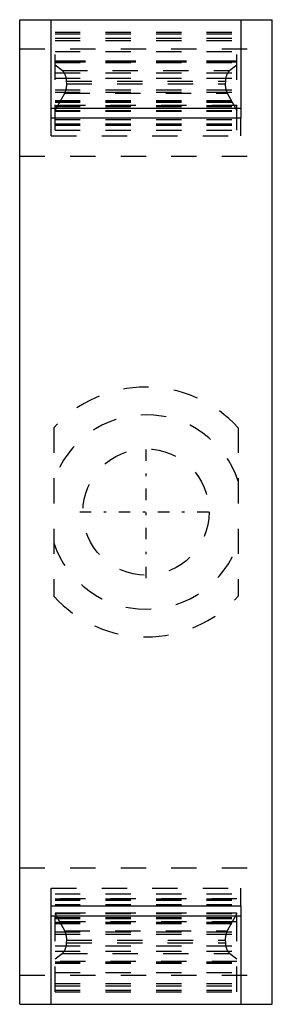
# Model space of a CAD drawing. Extents: x -5 to 5, y -19.5 to 19.5.
import ezdxf

# ---------------------------------------------------------------- set-up
doc = ezdxf.new("R2010")
doc.units = 0
doc.linetypes.add('CENTER', pattern=[1.5, 0.45, -0.5, 0.05, -0.5])
doc.linetypes.add('DASHED', pattern=[2, 1, -1])
for name, color, linetype in [('AM_0', 7, 'CONTINUOUS'), ('AM_3', 7, 'DASHED'), ('AM_7', 7, 'CENTER')]:
    doc.layers.add(name, color=color, linetype=linetype)

msp = doc.modelspace()

# ---------------------------------------------------------------- linework, layer by layer
at = {"layer": 'AM_0', "color": 7, "linetype": 'CONTINUOUS'}
for p, q in [((-5, -19.5), (-5, 19.5)), ((-5, 19.5), (5, 19.5)), ((-3.75, 15.6), (-3.75, 19.5)), ((3.75, 19.5), (3.75, 15.6)), ((5, -19.5), (5, 19.5)), ((-3.75, 16), (3.75, 16)), ((3.75, 15.6), (-3.75, 15.6)), ((-3.75, -15.6), (3.75, -15.6)), ((-3.75, -19.5), (-3.75, -15.6)), ((3.75, -15.6), (3.75, -19.5)), ((-3.75, -16), (3.75, -16)), ((-5, -19.5), (5, -19.5))]:
    msp.add_line(p, q, dxfattribs=at)
at = {"layer": 'AM_3', "color": 6, "linetype": 'DASHED'}
for p, q in [((-3.6, 19), (3.6, 19)), ((-3.6, 15.123), (-3.6, 19)), ((-3.6, 18.941), (3.6, 18.941)), ((-3.6, 18.768), (3.6, 18.768)), ((3.6, 15.123), (3.6, 19)), ((-5, 18.348), (5, 18.348)), ((-3.6, 18.676), (3.6, 18.676)), ((-3.6, 18.24), (3.6, 18.24)), ((-3.6, 17.875), (3.6, 17.875)), ((3.6, 17.859), (-3.6, 17.859)), ((3.6, 17.82), (-3.6, 17.82)), ((-3.6, 17.815), (3.6, 17.815)), ((-3.6, 17.805), (3.6, 17.805)), ((-3.321, 17.488), (-3.6, 17.701)), ((3.6, 17.701), (3.321, 17.488)), ((-3.6, 17.401), (3.6, 17.401)), ((-3.6, 17.182), (3.6, 17.182)), ((-3.321, 17.488), (3.321, 17.488)), ((-3.144, 17.067), (3.144, 17.067)), ((-3.139, 16.954), (-3.144, 17.067)), ((-3.139, 16.954), (3.139, 16.954)), ((3.144, 17.067), (3.139, 16.954)), ((-3.6, 16.725), (3.6, 16.725)), ((-3.6, 16.631), (3.6, 16.631)), ((-3.6, 15.9), (-3.217, 16.592)), ((-3.217, 16.592), (3.217, 16.592)), ((3.217, 16.592), (3.6, 15.9)), ((-3.6, 16.298), (3.6, 16.298)), ((-3.6, 16.285), (3.6, 16.285)), ((-3.6, 16.265), (3.6, 16.265)), ((-3.6, 16.24), (3.6, 16.24)), ((-3.6, 16.234), (3.6, 16.234)), ((3.6, 16.099), (-3.6, 16.099)), ((-3.6, 16.099), (3.6, 16.099)), ((-3.6, 16.063), (3.6, 16.063)), ((-3.75, 14.9), (-3.75, 15.6)), ((-3.6, 15.898), (3.6, 15.898)), ((-3.6, 15.886), (3.6, 15.886)), ((-3.6, 15.876), (3.6, 15.876)), ((3.75, 14.9), (3.75, 15.6)), ((-3.6, 15.543), (3.6, 15.543)), ((-3.6, 15.37), (3.6, 15.37)), ((-3.6, 15.321), (3.6, 15.321)), ((-3.6, 15.32), (3.6, 15.32)), ((-3.75, 14.9), (3.75, 14.9)), ((-3.6, 15.123), (3.6, 15.123)), ((-5, 14.1), (5, 14.1)), ((-3.65, 3.339), (-3.65, -3.339)), ((3.65, 3.339), (3.65, -3.339)), ((-5, -14.1), (5, -14.1)), ((-3.75, -14.9), (3.75, -14.9)), ((-3.75, -15.6), (-3.75, -14.9)), ((-3.6, -19), (-3.6, -15.123)), ((-3.6, -15.123), (3.6, -15.123)), ((3.6, -19), (3.6, -15.123)), ((3.75, -15.6), (3.75, -14.9)), ((3.6, -15.32), (-3.6, -15.32)), ((-3.6, -15.321), (3.6, -15.321)), ((-3.6, -15.37), (3.6, -15.37)), ((-3.6, -15.543), (3.6, -15.543)), ((-3.6, -15.876), (3.6, -15.876)), ((3.6, -15.886), (-3.6, -15.886)), ((-3.6, -15.898), (3.6, -15.898)), ((-3.217, -16.592), (-3.6, -15.9)), ((3.6, -15.9), (3.217, -16.592)), ((-3.6, -16.063), (3.6, -16.063)), ((-3.6, -16.099), (3.6, -16.099)), ((-3.6, -16.099), (3.6, -16.099)), ((3.6, -16.234), (-3.6, -16.234)), ((-3.6, -16.24), (3.6, -16.24)), ((-3.6, -16.265), (3.6, -16.265)), ((-3.6, -16.285), (3.6, -16.285)), ((-3.6, -16.298), (3.6, -16.298)), ((-3.6, -16.631), (3.6, -16.631)), ((-3.6, -16.725), (3.6, -16.725)), ((-3.217, -16.592), (3.217, -16.592)), ((-3.144, -17.067), (-3.139, -16.954)), ((-3.144, -17.067), (3.144, -17.067)), ((-3.139, -16.954), (3.139, -16.954)), ((3.139, -16.954), (3.144, -17.067)), ((-3.6, -17.182), (3.6, -17.182)), ((-3.6, -17.401), (3.6, -17.401)), ((-3.6, -17.701), (-3.321, -17.488)), ((-3.321, -17.488), (3.321, -17.488)), ((3.321, -17.488), (3.6, -17.701)), ((3.6, -17.805), (-3.6, -17.805)), ((-3.6, -17.815), (3.6, -17.815)), ((-3.6, -17.82), (3.6, -17.82)), ((-3.6, -17.859), (3.6, -17.859)), ((-3.6, -17.875), (3.6, -17.875)), ((-3.6, -18.24), (3.6, -18.24)), ((-5, -18.348), (5, -18.348)), ((-3.6, -18.676), (3.6, -18.676)), ((-3.6, -18.768), (3.6, -18.768)), ((-3.6, -18.941), (3.6, -18.941)), ((-3.6, -19), (3.6, -19))]:
    msp.add_line(p, q, dxfattribs=at)
for points in [[(-3.144, 17.067), (-3.145, 17.082), (-3.147, 17.111), (-3.15, 17.14), (-3.152, 17.155), (-3.154, 17.169), (-3.16, 17.197), (-3.166, 17.225), (-3.174, 17.252), (-3.182, 17.279), (-3.192, 17.304), (-3.197, 17.316), (-3.202, 17.328), (-3.213, 17.352), (-3.225, 17.374), (-3.238, 17.396), (-3.252, 17.416), (-3.266, 17.434), (-3.273, 17.443), (-3.281, 17.451), (-3.297, 17.467), (-3.313, 17.481), (-3.321, 17.488)], [(3.321, 17.488), (3.313, 17.481), (3.297, 17.467), (3.281, 17.451), (3.273, 17.443), (3.266, 17.434), (3.252, 17.416), (3.238, 17.396), (3.225, 17.374), (3.213, 17.352), (3.202, 17.328), (3.197, 17.316), (3.192, 17.304), (3.182, 17.279), (3.174, 17.252), (3.166, 17.225), (3.16, 17.197), (3.154, 17.169), (3.152, 17.155), (3.15, 17.14), (3.147, 17.111), (3.145, 17.082), (3.144, 17.067)], [(-3.217, 16.592), (-3.213, 16.6), (-3.204, 16.617), (-3.196, 16.635), (-3.192, 16.644), (-3.189, 16.653), (-3.181, 16.671), (-3.175, 16.69), (-3.169, 16.71), (-3.163, 16.73), (-3.158, 16.75), (-3.156, 16.76), (-3.154, 16.771), (-3.15, 16.792), (-3.147, 16.813), (-3.144, 16.834), (-3.142, 16.856), (-3.14, 16.877), (-3.14, 16.888), (-3.139, 16.899), (-3.139, 16.921), (-3.139, 16.943), (-3.139, 16.954)], [(3.139, 16.954), (3.139, 16.943), (3.139, 16.921), (3.139, 16.899), (3.14, 16.888), (3.14, 16.877), (3.142, 16.856), (3.144, 16.834), (3.147, 16.813), (3.15, 16.792), (3.154, 16.771), (3.156, 16.76), (3.158, 16.75), (3.163, 16.73), (3.169, 16.71), (3.175, 16.69), (3.181, 16.671), (3.189, 16.653), (3.192, 16.644), (3.196, 16.635), (3.204, 16.617), (3.213, 16.6), (3.217, 16.592)], [(-3.139, -16.954), (-3.139, -16.943), (-3.139, -16.921), (-3.139, -16.899), (-3.14, -16.888), (-3.14, -16.877), (-3.142, -16.856), (-3.144, -16.834), (-3.147, -16.813), (-3.15, -16.792), (-3.154, -16.771), (-3.156, -16.76), (-3.158, -16.75), (-3.163, -16.73), (-3.169, -16.71), (-3.175, -16.69), (-3.181, -16.671), (-3.189, -16.653), (-3.192, -16.644), (-3.196, -16.635), (-3.204, -16.617), (-3.213, -16.6), (-3.217, -16.592)], [(3.217, -16.592), (3.213, -16.6), (3.204, -16.617), (3.196, -16.635), (3.192, -16.644), (3.189, -16.653), (3.181, -16.671), (3.175, -16.69), (3.169, -16.71), (3.163, -16.73), (3.158, -16.75), (3.156, -16.76), (3.154, -16.771), (3.15, -16.792), (3.147, -16.813), (3.144, -16.834), (3.142, -16.856), (3.14, -16.877), (3.14, -16.888), (3.139, -16.899), (3.139, -16.921), (3.139, -16.943), (3.139, -16.954)], [(-3.321, -17.488), (-3.313, -17.481), (-3.297, -17.467), (-3.281, -17.451), (-3.273, -17.443), (-3.266, -17.434), (-3.252, -17.416), (-3.238, -17.396), (-3.225, -17.374), (-3.213, -17.352), (-3.202, -17.328), (-3.197, -17.316), (-3.192, -17.304), (-3.182, -17.279), (-3.174, -17.252), (-3.166, -17.225), (-3.16, -17.197), (-3.154, -17.169), (-3.152, -17.155), (-3.15, -17.14), (-3.147, -17.111), (-3.145, -17.082), (-3.144, -17.067)], [(3.144, -17.067), (3.145, -17.082), (3.147, -17.111), (3.15, -17.14), (3.152, -17.155), (3.154, -17.169), (3.16, -17.197), (3.166, -17.225), (3.174, -17.252), (3.182, -17.279), (3.192, -17.304), (3.197, -17.316), (3.202, -17.328), (3.213, -17.352), (3.225, -17.374), (3.238, -17.396), (3.252, -17.416), (3.266, -17.434), (3.273, -17.443), (3.281, -17.451), (3.297, -17.467), (3.313, -17.481), (3.321, -17.488)]]:
    msp.add_lwpolyline(points, dxfattribs=at)
msp.add_circle((0, 0), 2.5, dxfattribs=at)
for radius, start, end in [(4.947, 42.4534, 137.5466), (3.85, 18.549, 161.451), (3.85, 198.549, 341.451), (4.947, 222.4534, 317.5466)]:
    msp.add_arc((0, 0), radius, start, end, dxfattribs=at)
at = {"layer": 'AM_7', "color": 4, "linetype": 'CENTER'}
for p, q in [((0, -2.625), (0, 2.625)), ((-2.625, 0), (2.625, 0))]:
    msp.add_line(p, q, dxfattribs=at)

doc.saveas('drawing.dxf')
